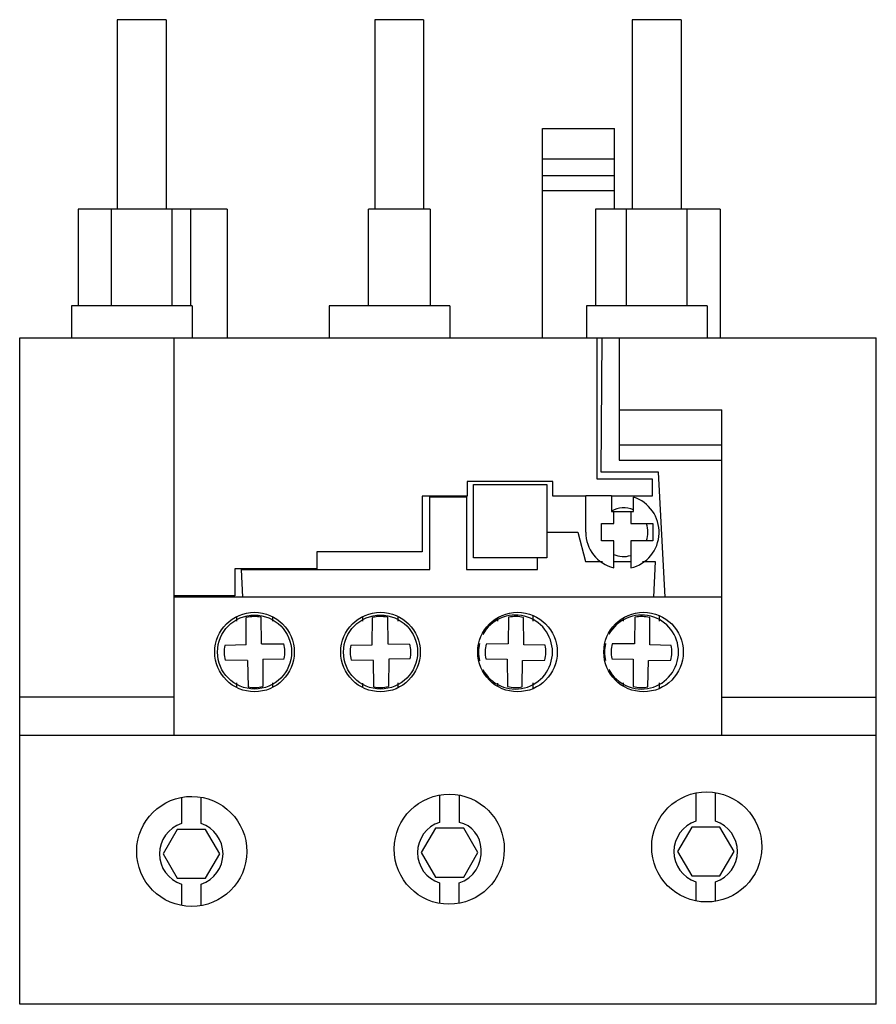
# Model space of a CAD drawing. Header units: millimetres. Extents: x 9.7 to 79.7, y 21 to 101.5.
import ezdxf

# ---------------------------------------------------------------- set-up
doc = ezdxf.new("R2010")
doc.units = ezdxf.units.MM
doc.header["$LTSCALE"] = 8.036675
doc.layers.add('00_COMPONENTS_1', color=7, linetype='CONTINUOUS')

msp = doc.modelspace()

# ---------------------------------------------------------------- linework, layer by layer
at = {"layer": '00_COMPONENTS_1', "color": 7, "linetype": 'Continuous'}
for p, q in [((17.679, 101.518), (17.679, 86.018)), ((21.679, 101.518), (17.679, 101.518)), ((21.679, 101.518), (21.679, 86.018)), ((38.729, 101.518), (38.729, 86.018)), ((42.729, 101.518), (38.729, 101.518)), ((42.729, 101.518), (42.729, 86.018)), ((59.779, 101.518), (59.779, 86.018)), ((63.779, 101.518), (59.779, 101.518)), ((63.779, 101.518), (63.779, 86.018)), ((52.442, 75.518), (52.442, 92.618)), ((52.442, 92.618), (58.342, 92.618)), ((58.342, 86.018), (58.342, 92.618)), ((58.342, 90.118), (52.442, 90.118)), ((52.442, 88.778), (58.342, 88.778)), ((52.442, 87.563), (58.342, 87.563)), ((14.488, 86.018), (14.488, 78.118)), ((26.67, 86.018), (14.488, 86.018)), ((17.209, 78.118), (17.209, 86.018)), ((22.149, 86.018), (22.149, 78.118)), ((23.67, 86.018), (23.67, 78.118)), ((26.67, 86.018), (26.67, 75.518)), ((38.21, 78.118), (38.21, 86.018)), ((43.248, 86.018), (38.21, 86.018)), ((43.248, 86.018), (43.248, 78.118)), ((56.788, 86.018), (56.788, 78.118)), ((66.97, 86.018), (56.788, 86.018)), ((59.309, 78.118), (59.309, 86.018)), ((64.249, 86.018), (64.249, 78.118)), ((66.97, 86.018), (66.97, 75.518)), ((13.947, 78.118), (13.947, 75.518)), ((23.811, 78.118), (13.947, 78.118)), ((23.811, 78.118), (23.811, 75.518)), ((34.997, 78.118), (34.997, 75.518)), ((44.861, 78.118), (34.997, 78.118)), ((44.861, 78.118), (44.861, 75.518)), ((56.047, 78.118), (56.047, 75.518)), ((65.911, 78.118), (56.047, 78.118)), ((65.911, 78.118), (65.911, 75.518)), ((9.709, 21.018), (9.709, 75.518)), ((9.709, 75.518), (79.729, 75.518)), ((22.346, 43.018), (22.346, 75.518)), ((56.895, 75.518), (56.895, 63.968)), ((57.233, 64.518), (57.329, 75.518)), ((58.722, 75.518), (58.722, 65.518)), ((79.729, 21.018), (79.729, 75.518)), ((58.722, 69.625), (67.092, 69.625)), ((67.092, 43.018), (67.092, 69.625)), ((58.722, 66.769), (67.092, 66.769)), ((58.722, 65.518), (67.092, 65.518)), ((61.929, 64.518), (57.233, 64.518)), ((62.464, 54.318), (61.929, 64.518)), ((46.285, 63.768), (46.285, 62.568)), ((53.285, 63.768), (46.285, 63.768)), ((53.285, 62.568), (53.285, 63.768)), ((56.895, 63.968), (61.395, 63.968)), ((61.395, 63.968), (61.395, 62.568)), ((46.798, 57.518), (46.798, 63.518)), ((46.798, 63.518), (52.798, 63.518)), ((52.798, 63.518), (52.798, 57.518)), ((42.595, 62.568), (42.595, 58.018)), ((46.285, 62.568), (42.595, 62.568)), ((43.229, 56.568), (43.229, 62.518)), ((43.229, 62.518), (46.229, 62.518)), ((46.229, 62.518), (46.229, 56.568)), ((55.978, 62.568), (53.285, 62.568)), ((55.978, 62.618), (58.078, 62.618)), ((55.978, 59.618), (55.978, 62.618)), ((58.078, 62.618), (58.078, 61.318)), ((61.395, 62.568), (58.078, 62.568)), ((59.878, 61.318), (59.878, 62.48)), ((58.078, 61.318), (59.878, 61.318)), ((58.261, 60.318), (58.261, 61.318)), ((59.661, 61.318), (59.661, 60.318)), ((52.798, 59.618), (55.322, 59.618)), ((55.322, 59.618), (55.947, 57.211)), ((57.268, 60.318), (58.261, 60.318)), ((57.268, 58.918), (57.268, 60.318)), ((59.661, 60.318), (61.461, 60.318)), ((61.461, 60.318), (61.461, 58.918)), ((58.261, 58.918), (57.268, 58.918)), ((58.261, 56.705), (58.261, 58.918)), ((61.461, 58.918), (59.661, 58.918)), ((59.661, 58.918), (59.661, 56.697)), ((33.995, 58.018), (33.995, 56.618)), ((42.595, 58.018), (33.995, 58.018)), ((52.798, 57.518), (46.798, 57.518)), ((52.029, 56.568), (52.029, 57.518)), ((55.947, 57.211), (57.351, 57.211)), ((58.261, 57.211), (59.661, 57.211)), ((60.621, 57.211), (61.663, 57.211)), ((61.663, 57.211), (61.511, 54.318)), ((27.295, 56.618), (27.295, 54.401)), ((33.995, 56.618), (27.295, 56.618)), ((27.947, 54.318), (27.829, 56.568)), ((27.829, 56.568), (43.229, 56.568)), ((46.229, 56.568), (52.029, 56.568)), ((27.295, 54.401), (22.346, 54.401)), ((67.092, 54.318), (22.346, 54.318)), ((27.42, 52.709), (27.42, 52.331)), ((28.22, 50.396), (28.23, 52.638)), ((29.482, 50.501), (29.436, 52.668)), ((30.388, 52.334), (30.388, 52.709)), ((37.756, 52.347), (37.756, 52.727)), ((38.526, 50.402), (38.555, 52.644)), ((39.761, 52.664), (39.788, 50.496)), ((40.652, 52.349), (40.652, 52.727)), ((48.786, 52.347), (48.786, 52.636)), ((49.677, 52.664), (49.65, 50.496)), ((50.913, 50.402), (50.884, 52.644)), ((51.682, 52.349), (51.682, 52.806)), ((59.05, 52.615), (59.05, 52.334)), ((60.002, 52.668), (59.956, 50.501)), ((61.218, 50.396), (61.208, 52.638)), ((62.019, 52.331), (62.019, 52.79)), ((28.22, 50.396), (26.477, 50.359)), ((29.482, 50.501), (31.297, 50.494)), ((36.782, 50.38), (38.526, 50.402)), ((39.788, 50.496), (41.603, 50.473)), ((49.65, 50.496), (47.835, 50.473)), ((52.656, 50.38), (50.913, 50.402)), ((59.956, 50.501), (58.141, 50.494)), ((62.961, 50.359), (61.218, 50.396)), ((28.326, 49.134), (26.511, 49.142)), ((28.326, 49.134), (28.372, 46.967)), ((29.588, 49.24), (29.578, 46.997)), ((29.588, 49.24), (31.331, 49.276)), ((38.62, 49.139), (36.805, 49.163)), ((38.647, 46.972), (38.62, 49.139)), ((39.882, 49.234), (39.853, 46.991)), ((41.626, 49.255), (39.882, 49.234)), ((47.812, 49.255), (49.556, 49.234)), ((49.556, 49.234), (49.585, 46.991)), ((50.791, 46.972), (50.818, 49.139)), ((50.818, 49.139), (52.633, 49.163)), ((58.107, 49.276), (59.851, 49.24)), ((59.851, 49.24), (59.86, 46.997)), ((61.066, 46.967), (61.112, 49.134)), ((61.112, 49.134), (62.927, 49.142)), ((63.93, 49.908), (63.93, 49.727)), ((27.42, 47.301), (27.42, 46.927)), ((30.388, 46.927), (30.388, 47.304)), ((37.756, 46.908), (37.756, 47.286)), ((40.652, 46.908), (40.652, 47.288)), ((48.786, 46.999), (48.786, 47.286)), ((51.682, 46.83), (51.682, 47.288)), ((59.05, 47.304), (59.05, 47.02)), ((62.019, 46.845), (62.019, 47.301)), ((22.346, 46.118), (9.709, 46.118)), ((67.092, 46.118), (79.729, 46.118)), ((9.709, 43.018), (79.729, 43.018)), ((22.932, 37.937), (22.932, 35.792)), ((24.532, 35.792), (24.532, 37.951)), ((44.032, 38.129), (44.032, 35.892)), ((45.647, 35.892), (45.647, 38.122)), ((64.982, 38.294), (64.982, 35.983)), ((66.582, 35.983), (66.582, 38.326)), ((64.643, 35.509), (63.488, 33.509)), ((66.952, 35.509), (64.643, 35.509)), ((68.107, 33.509), (66.952, 35.509)), ((22.593, 35.318), (21.438, 33.318)), ((24.902, 35.318), (22.593, 35.318)), ((26.057, 33.318), (24.902, 35.318)), ((43.693, 35.418), (42.538, 33.418)), ((46.002, 35.418), (43.693, 35.418)), ((47.157, 33.418), (46.002, 35.418)), ((21.438, 33.318), (22.593, 31.318)), ((24.902, 31.318), (26.057, 33.318)), ((42.538, 33.418), (43.693, 31.418)), ((46.002, 31.418), (47.157, 33.418)), ((63.488, 33.509), (64.643, 31.509)), ((66.952, 31.509), (68.107, 33.509)), ((43.693, 31.418), (46.002, 31.418)), ((64.643, 31.509), (66.952, 31.509)), ((22.593, 31.318), (24.902, 31.318)), ((22.932, 30.844), (22.932, 29.096)), ((24.532, 29.082), (24.532, 30.844)), ((44.032, 30.944), (44.032, 29.27)), ((45.632, 29.274), (45.632, 30.944)), ((64.982, 31.035), (64.982, 29.472)), ((66.582, 29.441), (66.582, 31.035)), ((79.729, 21.018), (9.709, 21.018))]:
    msp.add_line(p, q, dxfattribs=at)
for centre, radius in [((28.904, 49.818), 3.25), ((28.904, 49.818), 3.025), ((39.204, 49.818), 3.25), ((39.204, 49.818), 3.025), ((50.404, 49.818), 3.25), ((60.704, 49.818), 3.25)]:
    msp.add_circle(centre, radius, dxfattribs=at)
for centre, radius, start, end in [((59.072, 59.618), 1.99, 66.09997, 119.96573), ((59.072, 59.618), 1.99, 339.40634, 20.5977), ((59.072, 59.618), 1.99, 245.96515, 287.23103), ((28.904, 49.818), 2.9, 79.42073, 103.44245), ((39.204, 49.818), 2.9, 78.92073, 102.94245), ((50.234, 49.818), 3.025, 208.37325, 151.75384), ((50.234, 49.818), 2.9, 77.05755, 101.07927), ((60.534, 49.818), 3.025, 208.20551, 151.39401), ((60.534, 49.818), 2.9, 76.55755, 100.57927), ((28.904, 49.818), 2.487, 167.42715, 195.77178), ((28.904, 49.818), 2.487, 347.42715, 15.77178), ((39.204, 49.818), 2.487, 166.92715, 195.27178), ((39.204, 49.818), 2.487, 346.92715, 15.27178), ((50.234, 49.818), 3.025, 166.55608, 193.50908), ((50.234, 49.818), 2.487, 164.72822, 193.07285), ((50.234, 49.818), 2.487, 344.72822, 13.07285), ((60.534, 49.818), 3.025, 166.84616, 193.41741), ((60.534, 49.818), 2.487, 164.22822, 192.57285), ((60.534, 49.818), 2.487, 344.22822, 12.57285), ((28.904, 49.818), 2.9, 259.42073, 283.44245), ((39.204, 49.818), 2.9, 258.92073, 282.94245), ((50.234, 49.818), 2.9, 257.05755, 281.07927), ((60.534, 49.818), 2.9, 256.55755, 280.57927), ((23.732, 33.318), 2.6, 287.9212, 72.0793), ((44.832, 33.418), 2.6, 107.92143, 252.07857), ((45.174, 33.698), 2.244, 359.75001, 77.83766), ((65.782, 33.509), 2.6, 287.92143, 72.07857)]:
    msp.add_arc(centre, radius, start, end, dxfattribs=at)
for centre, major_axis, ratio, start_param, end_param in [((58.978, 59.618), (0, 3), 0.999965, -2.911825, -0.304692), ((58.978, 59.618), (0, 3), 0.999965, -4.712389, -3.382841), ((23.732, 33.318), (0, -2.6), 0.999977, -2.828831, -0.312762), ((65.782, 33.509), (0, -2.6), 0.999977, -2.828826, -0.312766), ((44.832, 33.418), (0, -2.6), 0.999977, 0.312767, 1.678154)]:
    msp.add_ellipse(centre, major_axis=major_axis, ratio=ratio, start_param=start_param, end_param=end_param, dxfattribs=at)
for centre in [(23.771, 33.516), (44.82, 33.7), (65.869, 33.883)]:
    msp.add_ellipse(centre, major_axis=(4.5, -0.02), ratio=0.999848, dxfattribs=at)

doc.saveas('drawing.dxf')
